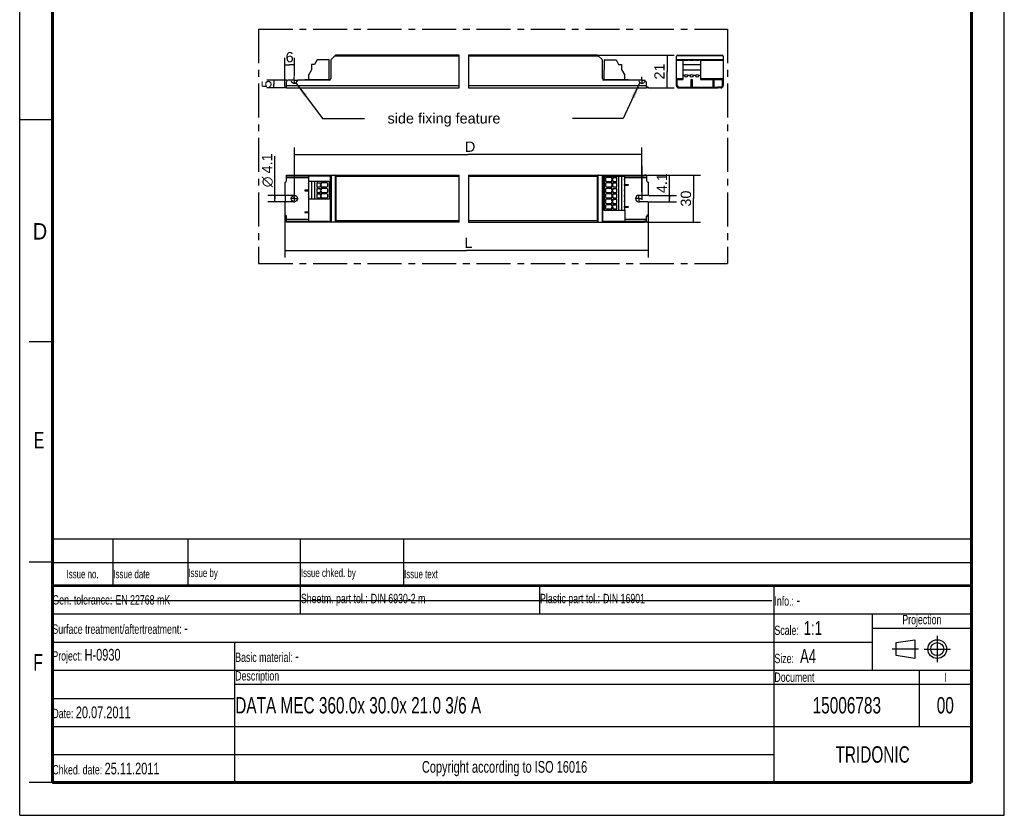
# Model space of a CAD drawing. Header units: millimetres. Extents: x 0 to 210, y 0 to 297.
# Tile 1 of 2: x 0 to 210, y 0 to 170. Entities that reach past the tile are written whole.
import ezdxf
from ezdxf.enums import TextEntityAlignment as Align

# ---------------------------------------------------------------- set-up
doc = ezdxf.new("R2010")
doc.units = ezdxf.units.MM
doc.header["$LTSCALE"] = 19.36
doc.linetypes.add('CENTER', pattern=[0.6, 0.375, -0.075, 0.075, -0.075])
doc.layers.get('0').update_dxf_attribs({"linetype": 'CONTINUOUS'})
for name, color, linetype in [('DEFAULT_1', 7, 'CENTER'), ('Z_AXIS', 7, 'CONTINUOUS'), ('Z_DIM_2D', 7, 'CONTINUOUS'), ('Z_NOTICE', 7, 'CONTINUOUS'), ('Z_SURFACE', 7, 'CONTINUOUS')]:
    doc.layers.add(name, color=color, linetype=linetype)
doc.styles.get("Standard").update_dxf_attribs({"font": 'txt', "width": 0.7})
doc.styles.add('TEXTSTYLE_2', font='txt', dxfattribs={"width": 0.75})
doc.styles.add('TEXTSTYLE_3', font='helveticaneueltw1g-ltcn.otf')
doc.styles.add('TEXTSTYLE_4', font='gdt', dxfattribs={"width": 0.7})
doc.dimstyles.new('DIMSTYLE_1', dxfattribs={"dimtxt": 2.2, "dimasz": 3.5, "dimexe": 0.18, "dimexo": 0.0625, "dimgap": 0.09, "dimtad": 1, "dimdec": 1, "dimlfac": 3, "dimdsep": 46, "dimtxsty": 'TEXTSTYLE_3', "dimblk": '_FILLED', "dimblk1": '_FILLED', "dimblk2": '_FILLED', "dimcen": 0.09, "dimclrt": 5, "dimadec": 0, "dimazin": 0, "dimtp": 0.1, "dimtm": 0.1, "dimtfac": 1, "dimtdec": 1, "dimtofl": 0, "dimtmove": 0, "dimatfit": 3, "dimldrblk": '_FILLED', "dimfxl": 0, "dimtolj": 1, "dimarcsym": 0})
doc.dimstyles.new('DIMSTYLE_2', dxfattribs={"dimtxt": 2.2, "dimasz": 3.5, "dimexe": 0.18, "dimexo": 0.0625, "dimgap": 0.09, "dimtad": 1, "dimdec": 1, "dimlfac": 3, "dimdsep": 46, "dimtxsty": 'TEXTSTYLE_3', "dimblk": '_FILLED', "dimblk1": '_FILLED', "dimblk2": '_FILLED', "dimcen": 0.09, "dimclrt": 5, "dimadec": 0, "dimazin": 0, "dimtp": 0.5, "dimtm": 0.5, "dimtfac": 1, "dimtdec": 1, "dimtofl": 0, "dimtmove": 0, "dimatfit": 3, "dimldrblk": '_FILLED', "dimfxl": 0, "dimtolj": 1, "dimarcsym": 0})
doc.dimstyles.new('DIMSTYLE_3', dxfattribs={"dimtxt": 2.2, "dimasz": 3.5, "dimexe": 0.18, "dimexo": 0.0625, "dimgap": 0.09, "dimtad": 1, "dimdec": 1, "dimlfac": 3, "dimdsep": 46, "dimtxsty": 'TEXTSTYLE_3', "dimblk": '_FILLED', "dimblk1": '_FILLED', "dimblk2": '_FILLED', "dimcen": 0.09, "dimclrt": 5, "dimadec": 0, "dimazin": 0, "dimtp": 0.2, "dimtm": 0.2, "dimtfac": 1, "dimtdec": 1, "dimtofl": 0, "dimtmove": 0, "dimatfit": 3, "dimldrblk": '_FILLED', "dimfxl": 0, "dimtolj": 1, "dimarcsym": 0})
doc.dimstyles.new('DIMSTYLE_4', dxfattribs={"dimtxt": 2.1, "dimasz": 3.5, "dimexe": 0.18, "dimexo": 0.0625, "dimgap": 0.09, "dimtad": 1, "dimdec": 1, "dimlfac": 3, "dimdsep": 46, "dimtxsty": 'TEXTSTYLE_3', "dimblk": '_FILLED', "dimblk1": '_FILLED', "dimblk2": '_FILLED', "dimcen": 0.09, "dimclrt": 5, "dimadec": 0, "dimazin": 0, "dimtp": 0.1, "dimtm": 0.1, "dimtfac": 1, "dimtdec": 1, "dimtofl": 0, "dimtmove": 0, "dimatfit": 3, "dimldrblk": '_FILLED', "dimfxl": 0, "dimtolj": 1, "dimarcsym": 0})
doc.dimstyles.get("Standard").update_dxf_attribs({"dimtxt": 3.5, "dimasz": 3.5, "dimexe": 0.18, "dimexo": 0.0625, "dimgap": 0.09, "dimtad": 1, "dimdec": 1, "dimdsep": 46, "dimtxsty": 'Standard', "dimblk": '_FILLED', "dimblk1": '_FILLED', "dimblk2": '_FILLED', "dimcen": 0.09, "dimclrt": 5, "dimadec": 0, "dimazin": 0, "dimtol": 1, "dimtp": 0.1, "dimtm": 0.1, "dimtfac": 1, "dimtdec": 1, "dimtofl": 0, "dimtmove": 0, "dimatfit": 3, "dimldrblk": '_FILLED', "dimfxl": 0, "dimtolj": 1, "dimarcsym": 0})

# ---------------------------------------------------------------- blocks, each defined once
blk = doc.blocks.new('SYMBOL_2_BL0', base_point=(192.31, 35.47))
at = {"color": 2, "linetype": 'Continuous'}
for p, q in [((186.91, 36.87), (190.91, 37.47)), ((186.91, 34.07), (186.91, 36.87)), ((190.91, 37.47), (190.91, 33.47)), ((190.91, 33.47), (186.91, 34.07))]:
    blk.add_line(p, q, dxfattribs=at)
for radius in [2, 1.4]:
    blk.add_circle((195.71, 35.47), radius, dxfattribs=at)
at = {"layer": 'DEFAULT_1', "color": 2, "linetype": 'CENTER'}
for p, q in [((195.71, 38.27), (195.71, 32.67)), ((191.71, 35.47), (186.11, 35.47)), ((192.91, 35.47), (198.5, 35.47))]:
    blk.add_line(p, q, dxfattribs=at)
blk = doc.blocks.new('*D2')
at = {"layer": 'Z_DIM_2D', "color": 2, "linetype": 'Continuous'}
for p, q in [((138.62, 131.59), (138.62, 136.44)), ((134.15, 132.28), (140.12, 132.28)), ((134.17, 130.91), (140.12, 130.91)), ((138.62, 132.28), (138.62, 131.59)), ((138.62, 130.91), (138.62, 131.59))]:
    blk.add_line(p, q, dxfattribs=at)
at = {"layer": 'Z_DIM_2D', "color": 5, "linetype": 'Continuous', "style": 'TEXTSTYLE_3'}
blk.add_text('4.1', height=2.2, rotation=90, dxfattribs=at).set_placement((138.07, 132.75))
blk = doc.blocks.new('_FILLED')
at = {"color": 0, "linetype": 'ByBlock'}
blk.add_solid([(0, 0), (-1, 0.125), (-1, -0.125)], dxfattribs=at)
blk = doc.blocks.new('_NONE')
blk = doc.blocks.new('*D3')
at = {"layer": 'Z_DIM_2D', "color": 2, "linetype": 'Continuous'}
for p, q in [((54.41, 131.59), (54.41, 140.65)), ((58.58, 132.28), (52.91, 132.28)), ((58.58, 130.91), (52.91, 130.91)), ((54.41, 132.28), (54.41, 131.59)), ((54.41, 130.91), (54.41, 131.59))]:
    blk.add_line(p, q, dxfattribs=at)
at = {"layer": 'Z_DIM_2D', "color": 5, "linetype": 'Continuous'}
for s, style, p in [('4.1', 'TEXTSTYLE_3', (53.86, 136.96)), ('n', 'TEXTSTYLE_4', (53.86, 134.02))]:
    blk.add_text(s, height=2.2, rotation=90, dxfattribs=dict(at, style=style)).set_placement(p)
blk = doc.blocks.new('*D4')
at = {"layer": 'Z_DIM_2D', "color": 2, "linetype": 'Continuous'}
for p, q in [((58.58, 141.56), (58.58, 142.51)), ((58.58, 131.59), (58.58, 141.56)), ((58.58, 141.01), (95.64, 141.01)), ((132.71, 141.01), (95.64, 141.01)), ((132.71, 141.56), (132.71, 142.51)), ((132.71, 132.96), (132.71, 141.56))]:
    blk.add_line(p, q, dxfattribs=at)
at = {"layer": 'Z_DIM_2D', "color": 5, "linetype": 'Continuous', "style": 'TEXTSTYLE_3'}
blk.add_text(' D', height=2.2, dxfattribs=at).set_placement((95.64, 141.56), align=Align.CENTER)
blk = doc.blocks.new('*D5')
at = {"layer": 'Z_DIM_2D', "color": 2, "linetype": 'Continuous'}
for p, q in [((123.47, 162.2), (139.6, 162.2)), ((138.1, 162.2), (138.1, 158.7)), ((138.1, 155.2), (138.1, 158.7)), ((134.11, 155.2), (139.6, 155.2))]:
    blk.add_line(p, q, dxfattribs=at)
at = {"layer": 'Z_DIM_2D', "color": 5, "linetype": 'Continuous', "style": 'TEXTSTYLE_3'}
blk.add_text('21', height=2.2, rotation=90, dxfattribs=at).set_placement((137.55, 158.7), align=Align.CENTER)
blk = doc.blocks.new('*D6')
at = {"layer": 'Z_DIM_2D', "color": 2, "linetype": 'Continuous'}
for p, q in [((56.58, 155.5), (56.58, 161.62)), ((56.58, 160.12), (57.58, 160.12)), ((58.58, 160.12), (57.58, 160.12)), ((58.58, 157.71), (58.58, 161.62))]:
    blk.add_line(p, q, dxfattribs=at)
at = {"layer": 'Z_DIM_2D', "color": 5, "linetype": 'Continuous', "style": 'TEXTSTYLE_3'}
blk.add_text('6', height=2.2, dxfattribs=at).set_placement((57.58, 160.67), align=Align.CENTER)
blk = doc.blocks.new('*D7')
at = {"layer": 'Z_DIM_2D', "color": 2, "linetype": 'Continuous'}
for p, q in [((56.58, 128), (56.58, 121.06)), ((134.04, 128.05), (134.04, 121.06)), ((56.58, 121.06), (56.58, 119.01)), ((56.58, 120.51), (95.31, 120.51)), ((134.04, 120.51), (95.31, 120.51)), ((134.04, 121.06), (134.04, 119.01))]:
    blk.add_line(p, q, dxfattribs=at)
at = {"layer": 'Z_DIM_2D', "color": 5, "linetype": 'Continuous', "style": 'TEXTSTYLE_3'}
blk.add_text(' L', height=2.2, dxfattribs=at).set_placement((95.31, 121.06), align=Align.CENTER)
blk = doc.blocks.new('*D8')
at = {"layer": 'Z_DIM_2D', "color": 2, "linetype": 'Continuous'}
for p, q in [((133.92, 136.59), (145.23, 136.59)), ((143.73, 136.59), (143.73, 131.59)), ((143.73, 126.59), (143.73, 131.59)), ((133.78, 126.59), (145.23, 126.59))]:
    blk.add_line(p, q, dxfattribs=at)
at = {"layer": 'Z_DIM_2D', "color": 5, "linetype": 'Continuous', "style": 'TEXTSTYLE_3'}
blk.add_text('30', height=2.2, rotation=90, dxfattribs=at).set_placement((143.18, 131.59), align=Align.CENTER)
blk = doc.blocks.new('*D9')
at = {"layer": 'Z_DIM_2D', "color": 2, "linetype": 'Continuous'}
for p, q in [((56.99, 156.87), (52.72, 156.87)), ((54.22, 156.87), (54.22, 156.03)), ((54.22, 155.2), (54.22, 156.03)), ((56.38, 155.2), (52.72, 155.2))]:
    blk.add_line(p, q, dxfattribs=at)
at = {"layer": 'Z_DIM_2D', "color": 5, "linetype": 'Continuous', "style": 'TEXTSTYLE_3'}
blk.add_text('5', height=2.1, rotation=90, dxfattribs=at).set_placement((53.7, 156.03), align=Align.CENTER)
blk = doc.blocks.new('*T11')
at = {"color": 0, "linetype": 'ByBlock', "lineweight": -2}
for p, q in [((0, 42), (196, 42)), ((0, 0), (0, 42)), ((53, 36), (53, 42)), ((104, 36), (104, 42)), ((154, 0), (154, 42)), ((196, 0), (196, 42)), ((0, 36), (196, 36)), ((175, 24), (175, 36)), ((175, 33), (196, 33)), ((0, 30), (175, 30)), ((39, 0), (39, 30)), ((0, 24), (196, 24)), ((185, 12), (185, 24)), ((39, 21), (196, 21)), ((0, 18), (39, 18)), ((0, 12), (196, 12)), ((0, 6), (154, 6)), ((0, 0), (196, 0))]:
    blk.add_line(p, q, dxfattribs=at)
at = {"color": 5, "linetype": 'Continuous'}
for s, insert, char_height, width, attachment_point in [('Gen. tolerance:\\H2.5; \\H2.0;EN 22768 mK', (0.06, 39), 2, 52.88, 4), ('Sheetm. part tol.:\\H2.5; \\H2.0;DIN 6930-2 m', (53.06, 39), 2, 50.88, 4), ('Plastic part tol.:\\H2.5; \\H2.0;DIN 16901', (104.06, 39), 2, 49.88, 4), ('Info.: \\H2.5;-', (154.06, 39), 2, 41.88, 4), ('Projection', (185.5, 34.5), 2, 20.88, 5), ('Surface treatment/aftertreatment: \\H2.5;-', (0.06, 33), 2, 153.88, 4), ('Scale:  \\H3.0;1:1', (154.06, 33), 2, 20.88, 4), ('Project: \\H2.5;H-0930', (0.06, 27), 2, 38.88, 4), ('Basic material: \\H2.5;-', (39.06, 27), 2, 114.88, 4), ('Size: \\H3.0; A4', (154.06, 27), 2, 20.88, 4), ('Description', (39.06, 22.5), 2, 114.88, 4), ('Document', (154.06, 22.5), 2, 30.88, 4), ('I', (190.5, 22.5), 2, 10.88, 5), ('Date: \\H2.5;20.07.2011', (0.06, 15), 2, 38.88, 4), ('TRIDONIC', (175, 6), 3.5, 41.88, 5), ('Chked. date: \\H2.5;25.11.2011', (0.06, 3), 2, 38.88, 4), ('Copyright according to ISO 16016', (96.5, 3), 2.5, 114.88, 5)]:
    blk.add_mtext(s, dxfattribs=dict(at, insert=insert, char_height=char_height, width=width, attachment_point=attachment_point))
at = {"color": 7, "linetype": 'Continuous', "char_height": 3.5}
for s, insert, width, attachment_point in [('DATA MEC 360.0x 30.0x 21.0 3/6 A', (39.06, 16.5), 114.88, 4), ('15006783', (169.5, 16.5), 30.88, 5), ('00', (190.5, 16.5), 10.88, 5)]:
    blk.add_mtext(s, dxfattribs=dict(at, insert=insert, width=width, attachment_point=attachment_point))
blk = doc.blocks.new('*T12')
at = {"color": 0, "linetype": 'ByBlock', "lineweight": -2}
for p, q in [((0, 10), (196, 10)), ((0, 0), (0, 10)), ((13, 0), (13, 10)), ((29, 0), (29, 10)), ((53, 0), (53, 10)), ((75, 0), (75, 10)), ((196, 0), (196, 10)), ((0, 5), (196, 5)), ((0, 0), (196, 0))]:
    blk.add_line(p, q, dxfattribs=at)
at = {"color": 5, "linetype": 'Continuous', "char_height": 1.8}
for s, insert, width, attachment_point in [('Issue no.', (6.5, 2.5), 12.88, 5), ('Issue date ', (13.06, 2.5), 15.88, 4), ('Issue by ', (29.06, 2.5), 23.88, 4), ('Issue chked. by', (53.06, 2.5), 21.88, 4), ('Issue text ', (75.06, 2.5), 120.88, 4)]:
    blk.add_mtext(s, dxfattribs=dict(at, insert=insert, width=width, attachment_point=attachment_point))

msp = doc.modelspace()

# ---------------------------------------------------------------- linework, layer by layer
at = {"color": 2, "linetype": 'Continuous'}
for p, q in [((0, 0), (0, 297)), ((210, 0), (210, 297)), ((93.725, 155.2), (93.725, 162.2)), ((95.693, 162.2), (95.693, 155.2)), ((0, 148.5), (7, 148.5)), ((93.725, 126.592), (93.725, 136.592)), ((95.693, 136.592), (95.693, 126.592)), ((7, 101), (2, 101)), ((7, 54), (2, 54)), ((7, 7), (2, 7)), ((0, 0), (210, 0))]:
    msp.add_line(p, q, dxfattribs=at)
at = {"color": 7, "linetype": 'Continuous'}
for p, q in [((66.41, 161.268), (67.274, 162.132)), ((93.725, 162.2), (67.439, 162.2)), ((123.177, 162.2), (95.693, 162.2)), ((123.342, 162.132), (124.205, 161.268)), ((140.067, 155.733), (140.067, 161.967)), ((140.3, 162.2), (149.833, 162.2)), ((150.067, 161.967), (150.067, 155.733)), ((62.242, 160.218), (62.242, 159.087)), ((62.894, 160.218), (62.242, 160.218)), ((63.434, 161.183), (62.894, 160.218)), ((65.975, 161.183), (63.434, 161.183)), ((66.009, 157.017), (65.975, 161.183)), ((66.342, 161.103), (66.342, 157.2)), ((124.273, 157.2), (124.273, 161.103)), ((124.641, 161.183), (124.607, 157.017)), ((124.641, 161.183), (127.216, 161.183)), ((127.216, 161.183), (127.74, 160.217)), ((127.74, 160.217), (128.373, 160.217)), ((128.373, 160.217), (128.373, 159.12)), ((141.417, 161.183), (141.417, 157.017)), ((141.417, 160.218), (145.217, 160.218)), ((145.217, 161.183), (145.217, 157.017)), ((62.242, 159.087), (61.575, 157.935)), ((61.575, 157.935), (61.575, 156.867)), ((128.373, 159.12), (129.04, 157.933)), ((129.04, 156.867), (129.04, 157.933)), ((141.417, 159.087), (145.217, 159.087)), ((56.909, 155.2), (56.909, 156.533)), ((57.759, 156.867), (57.242, 156.867)), ((66.009, 156.867), (59.392, 156.867)), ((60.825, 156.9), (60.825, 156.867)), ((60.892, 156.967), (61.575, 156.967)), ((61.575, 157.017), (66.287, 157.017)), ((124.328, 157.017), (129.04, 157.017)), ((131.89, 156.867), (124.607, 156.867)), ((129.04, 156.967), (129.723, 156.967)), ((129.79, 156.867), (129.79, 156.9)), ((133.707, 155.2), (133.707, 156.289)), ((140.067, 156.867), (140.233, 156.867)), ((140.233, 155.733), (140.233, 157.017)), ((140.233, 157.017), (141.417, 157.017)), ((143.233, 156.967), (143.4, 156.967)), ((143.233, 155.367), (143.233, 156.967)), ((143.4, 156.967), (143.4, 155.367)), ((145.217, 157.017), (149.9, 157.017)), ((147.9, 156.967), (148.067, 156.967)), ((147.9, 155.367), (147.9, 156.967)), ((148.067, 156.967), (148.067, 155.367)), ((149.9, 155.733), (149.9, 157.017)), ((149.9, 156.867), (150.067, 156.867)), ((56.909, 155.2), (93.725, 155.2)), ((95.693, 155.2), (133.707, 155.2)), ((140.6, 155.367), (141.233, 155.367)), ((140.6, 155.2), (141.233, 155.2)), ((149.533, 155.367), (148.9, 155.367)), ((149.533, 155.2), (148.9, 155.2)), ((56.909, 135.426), (56.909, 136.592)), ((56.909, 136.592), (93.725, 136.592)), ((66.342, 136.592), (66.342, 126.592)), ((95.693, 136.592), (133.229, 136.592)), ((124.273, 136.592), (124.273, 126.592)), ((56.909, 136.426), (66.287, 136.426)), ((61.575, 136.426), (61.575, 135.242)), ((66.009, 135.242), (61.575, 135.242)), ((62.242, 135.242), (62.242, 131.442)), ((62.894, 135.242), (62.894, 131.442)), ((65.975, 135.242), (65.975, 131.442)), ((66.009, 135.242), (66.009, 131.442)), ((66.287, 126.759), (66.287, 136.426)), ((124.328, 136.426), (133.229, 136.426)), ((124.328, 136.426), (124.328, 126.759)), ((124.607, 136.409), (129.04, 136.409)), ((124.607, 136.409), (124.607, 129.109)), ((124.641, 136.409), (124.641, 129.109)), ((127.74, 136.409), (127.74, 129.109)), ((128.373, 136.409), (128.373, 129.109)), ((129.04, 136.426), (129.04, 136.409)), ((129.04, 134.592), (129.79, 134.592)), ((129.04, 134.426), (129.79, 134.426)), ((129.79, 134.592), (129.79, 134.426)), ((133.707, 136.426), (133.707, 135.426)), ((60.825, 133.426), (60.825, 133.259)), ((60.825, 133.426), (61.575, 133.426)), ((60.825, 133.259), (61.575, 133.259)), ((61.575, 131.442), (61.575, 126.759)), ((66.009, 131.442), (61.575, 131.442)), ((60.825, 128.759), (60.825, 128.592)), ((60.825, 128.759), (61.575, 128.759)), ((60.825, 128.592), (61.575, 128.592)), ((124.607, 129.109), (129.04, 129.109)), ((129.04, 129.926), (129.79, 129.926)), ((129.04, 129.759), (129.79, 129.759)), ((129.04, 129.109), (129.04, 126.759)), ((129.79, 129.926), (129.79, 129.759)), ((56.909, 126.592), (56.909, 127.759)), ((56.909, 126.759), (66.287, 126.759)), ((93.725, 126.592), (56.909, 126.592)), ((95.693, 126.592), (133.229, 126.592)), ((124.328, 126.759), (133.229, 126.759)), ((133.707, 126.759), (133.707, 127.759)), ((7.1, 45.829), (160.431, 45.819))]:
    msp.add_line(p, q, dxfattribs=at)
at = {"color": 9, "linetype": 'Continuous'}
for p, q in [((93.725, 161.967), (67.109, 161.967)), ((123.507, 161.967), (95.693, 161.967)), ((140.135, 162.132), (149.998, 162.132)), ((140.067, 161.268), (150.067, 161.268)), ((140.067, 161.103), (141.417, 161.103)), ((145.217, 161.103), (150.067, 161.103)), ((56.909, 155.733), (93.725, 155.733)), ((95.693, 155.733), (133.707, 155.733)), ((140.067, 157.2), (141.417, 157.2)), ((140.067, 156.533), (140.233, 156.533)), ((143.233, 156.9), (143.4, 156.9)), ((145.217, 157.2), (150.067, 157.2)), ((147.9, 156.9), (148.067, 156.9)), ((149.9, 156.533), (150.067, 156.533)), ((57.242, 136.592), (57.242, 136.426)), ((57.759, 136.426), (57.759, 136.592)), ((57.922, 136.426), (57.922, 136.592)), ((59.229, 136.592), (59.229, 136.426)), ((59.392, 136.592), (59.392, 136.426)), ((66.009, 136.592), (66.009, 136.426)), ((66.41, 136.592), (66.41, 126.592)), ((67.274, 136.524), (67.274, 126.661)), ((123.342, 136.524), (123.342, 126.661)), ((124.205, 136.592), (124.205, 126.592)), ((124.607, 136.426), (124.607, 136.592)), ((131.89, 136.426), (131.89, 136.592)), ((132.054, 136.426), (132.054, 136.592)), ((56.909, 136.059), (61.575, 136.059)), ((67.439, 136.359), (67.439, 126.826)), ((67.439, 136.359), (93.725, 136.359)), ((95.693, 136.359), (123.177, 136.359)), ((123.177, 136.359), (123.177, 126.826)), ((129.04, 136.059), (133.707, 136.059)), ((129.723, 134.592), (129.723, 134.426)), ((60.892, 133.426), (60.892, 133.259)), ((60.892, 128.759), (60.892, 128.592)), ((129.723, 129.926), (129.723, 129.759)), ((61.575, 127.126), (56.909, 127.126)), ((57.242, 126.759), (57.242, 126.592)), ((57.759, 126.592), (57.759, 126.759)), ((57.922, 126.592), (57.922, 126.759)), ((59.229, 126.759), (59.229, 126.592)), ((59.392, 126.759), (59.392, 126.592)), ((66.009, 126.759), (66.009, 126.592)), ((93.725, 126.826), (67.439, 126.826)), ((123.177, 126.826), (95.693, 126.826)), ((124.607, 126.592), (124.607, 126.759)), ((133.707, 127.126), (129.04, 127.126)), ((131.89, 126.592), (131.89, 126.759)), ((132.054, 126.592), (132.054, 126.759))]:
    msp.add_line(p, q, dxfattribs=at)
at = {"color": 7, "linetype": 'Continuous'}
for points, const_width in [([(7, 7), (7, 290)], 0.7), ([(203, 7), (203, 290)], 0.7), ([(7, 49), (203, 49)], 0.5), ([(7, 7), (203, 7)], 0.7)]:
    msp.add_lwpolyline(points, dxfattribs=dict(at, const_width=const_width))
for points in [[(67.274, 136.524), (67.253, 136.543), (67.229, 136.559), (67.202, 136.573), (67.173, 136.583), (67.142, 136.59), (67.109, 136.592)], [(67.325, 136.473), (67.298, 136.499), (67.274, 136.524)], [(123.342, 136.524), (123.317, 136.499), (123.29, 136.473)], [(123.507, 136.592), (123.474, 136.59), (123.442, 136.583), (123.413, 136.573), (123.387, 136.559), (123.363, 136.543), (123.342, 136.524)], [(67.439, 136.359), (67.41, 136.388), (67.381, 136.417), (67.325, 136.473)], [(123.29, 136.473), (123.235, 136.417), (123.206, 136.388), (123.177, 136.359)], [(67.109, 126.592), (67.142, 126.595), (67.173, 126.601), (67.202, 126.612), (67.229, 126.625), (67.253, 126.642), (67.274, 126.661)], [(67.325, 126.712), (67.299, 126.685), (67.274, 126.661)], [(67.439, 126.826), (67.41, 126.797), (67.381, 126.768), (67.325, 126.712)], [(123.177, 126.826), (123.206, 126.796), (123.235, 126.768), (123.29, 126.712)], [(123.29, 126.712), (123.317, 126.686), (123.342, 126.661)], [(123.342, 126.661), (123.363, 126.642), (123.387, 126.625), (123.413, 126.612), (123.442, 126.601), (123.474, 126.595), (123.507, 126.592)]]:
    msp.add_lwpolyline(points, dxfattribs=at)
for centre, radius, start, end in [((67.439, 161.967), 0.233, 90, 135), ((123.177, 161.967), 0.233, 45, 90), ((140.3, 161.967), 0.233, 90, 180), ((149.833, 161.967), 0.233, 0, 90), ((66.575, 161.103), 0.233, 135, 180), ((124.04, 161.103), 0.233, 0, 45), ((57.242, 156.533), 0.333, 90, 180), ((57.759, 156.7), 0.167, 11.53696, 90), ((58.575, 156.867), 0.667, 191.53696, 348.46304), ((59.392, 156.7), 0.167, 90, 168.46304), ((60.892, 156.9), 0.0667, 90, 180), ((66.009, 157.2), 0.333, 270, 360), ((124.607, 157.2), 0.333, 180, 270), ((129.723, 156.9), 0.0667, 0, 90), ((131.89, 156.7), 0.167, 11.53696, 90), ((132.707, 156.867), 0.667, 191.53696, 321.61591), ((140.6, 155.733), 0.533, 180, 270), ((140.6, 155.733), 0.367, 180, 270), ((149.533, 155.733), 0.533, 270, 360), ((149.533, 155.733), 0.367, 270, 360)]:
    msp.add_arc(centre, radius, start, end, dxfattribs=at)
at = {"layer": 'DEFAULT_1', "color": 5, "linetype": 'CENTER'}
for p, q in [((50.967, 167.757), (50.967, 117.744)), ((50.967, 167.757), (150.982, 167.757)), ((150.982, 167.757), (150.982, 117.744)), ((50.967, 117.744), (150.982, 117.744))]:
    msp.add_line(p, q, dxfattribs=at)
at = {"layer": 'Z_AXIS', "color": 7, "linetype": 'CENTER'}
for p, q in [((58.575, 156.867), (58.575, 157.542)), ((132.707, 156.867), (132.707, 157.562)), ((58.575, 156.867), (57.9, 156.867)), ((58.575, 156.867), (58.575, 156.191)), ((58.575, 156.867), (59.251, 156.867)), ((132.707, 156.867), (132.012, 156.867)), ((132.707, 156.867), (133.402, 156.867)), ((132.707, 156.867), (132.707, 156.172)), ((132.707, 138.592), (132.707, 130.613)), ((58.575, 131.592), (58.575, 132.408)), ((132.04, 131.592), (132.04, 132.393)), ((58.575, 131.592), (57.76, 131.592)), ((58.575, 131.592), (58.575, 130.777)), ((58.575, 131.592), (59.391, 131.592)), ((132.04, 131.592), (131.239, 131.592)), ((132.04, 131.592), (132.841, 131.592)), ((132.04, 131.592), (132.04, 130.791))]:
    msp.add_line(p, q, dxfattribs=at)
at = {"layer": 'Z_AXIS', "color": 7, "linetype": 'Continuous'}
for p, q in [((141.417, 157.935), (141.882, 157.935)), ((142.418, 157.935), (143.049, 157.935)), ((143.585, 157.935), (144.215, 157.935)), ((144.751, 157.935), (145.217, 157.935)), ((56.575, 155.2), (56.575, 155.367)), ((56.909, 155.367), (56.575, 155.367)), ((56.909, 155.2), (56.575, 155.2)), ((134.04, 155.367), (133.707, 155.367)), ((134.04, 155.2), (133.707, 155.2)), ((134.04, 155.367), (134.04, 155.2)), ((141.233, 155.367), (148.9, 155.367)), ((141.233, 155.2), (148.9, 155.2)), ((141.567, 155.2), (141.567, 155.367)), ((144.383, 155.2), (144.383, 155.367)), ((145.75, 155.2), (145.75, 155.367)), ((148.567, 155.2), (148.567, 155.367)), ((133.707, 136.592), (133.229, 136.592)), ((133.229, 136.426), (133.229, 136.592)), ((133.707, 136.592), (133.707, 136.426)), ((56.575, 135.092), (56.575, 132.276)), ((61.575, 135.242), (61.575, 131.442)), ((129.04, 129.109), (129.04, 136.409)), ((133.707, 136.426), (133.229, 136.426)), ((134.04, 135.092), (134.04, 132.276)), ((56.575, 132.276), (56.609, 132.276)), ((56.575, 130.909), (56.575, 128.092)), ((56.575, 130.909), (56.609, 130.909)), ((56.675, 130.976), (56.675, 132.209)), ((134.04, 132.276), (132.04, 132.276)), ((134.04, 130.909), (132.04, 130.909)), ((134.04, 130.909), (134.04, 128.092)), ((133.707, 126.759), (133.229, 126.759)), ((133.229, 126.592), (133.229, 126.759)), ((133.707, 126.592), (133.229, 126.592)), ((133.707, 126.759), (133.707, 126.592))]:
    msp.add_line(p, q, dxfattribs=at)
at = {"layer": 'Z_AXIS', "color": 9, "linetype": 'Continuous'}
for p, q in [((141.233, 155.367), (141.233, 155.2)), ((144.45, 155.367), (144.45, 155.2)), ((145.683, 155.367), (145.683, 155.2)), ((148.9, 155.367), (148.9, 155.2))]:
    msp.add_line(p, q, dxfattribs=at)
at = {"layer": 'Z_AXIS', "color": 7, "linetype": 'Continuous'}
for points in [[(61.671, 134.509), (61.67, 134.54), (61.667, 134.571), (61.662, 134.602), (61.656, 134.632), (61.647, 134.661), (61.637, 134.688), (61.624, 134.714), (61.61, 134.738), (61.593, 134.759), (61.575, 134.777)], [(61.575, 134.241), (61.593, 134.259), (61.61, 134.28), (61.624, 134.304), (61.637, 134.33), (61.647, 134.357), (61.656, 134.386), (61.662, 134.416), (61.667, 134.447), (61.67, 134.478), (61.671, 134.509)], [(129.04, 135.939), (129.023, 135.921), (129.008, 135.901), (128.994, 135.878), (128.982, 135.852), (128.972, 135.825), (128.963, 135.797), (128.957, 135.767), (128.953, 135.737), (128.95, 135.706), (128.949, 135.676)], [(128.949, 135.676), (128.95, 135.645), (128.953, 135.614), (128.957, 135.584), (128.963, 135.555), (128.972, 135.526), (128.982, 135.499), (128.994, 135.473), (129.008, 135.45), (129.023, 135.43), (129.04, 135.412)], [(129.04, 134.773), (129.023, 134.755), (129.008, 134.734), (128.994, 134.711), (128.982, 134.685), (128.972, 134.658), (128.963, 134.63), (128.957, 134.6), (128.953, 134.57), (128.95, 134.54), (128.949, 134.509)], [(128.949, 134.509), (128.95, 134.478), (128.953, 134.447), (128.957, 134.417), (128.963, 134.388), (128.972, 134.359), (128.982, 134.332), (128.994, 134.307), (129.008, 134.284), (129.023, 134.263), (129.04, 134.245)], [(61.671, 133.342), (61.67, 133.374), (61.667, 133.404), (61.662, 133.435), (61.656, 133.465), (61.647, 133.494), (61.637, 133.521), (61.624, 133.547), (61.61, 133.571), (61.593, 133.592), (61.575, 133.61)], [(61.575, 133.074), (61.593, 133.092), (61.61, 133.113), (61.624, 133.137), (61.637, 133.163), (61.647, 133.191), (61.656, 133.219), (61.662, 133.249), (61.667, 133.28), (61.67, 133.311), (61.671, 133.342)], [(61.671, 132.176), (61.67, 132.207), (61.667, 132.238), (61.662, 132.268), (61.656, 132.298), (61.647, 132.327), (61.637, 132.355), (61.624, 132.381), (61.61, 132.404), (61.593, 132.425), (61.575, 132.443)], [(129.04, 133.606), (129.023, 133.588), (129.008, 133.568), (128.994, 133.544), (128.982, 133.519), (128.972, 133.492), (128.963, 133.463), (128.957, 133.434), (128.953, 133.404), (128.95, 133.373), (128.949, 133.342)], [(128.949, 133.342), (128.95, 133.311), (128.953, 133.281), (128.957, 133.251), (128.963, 133.221), (128.972, 133.193), (128.982, 133.166), (128.994, 133.14), (129.008, 133.117), (129.023, 133.096), (129.04, 133.079)], [(129.04, 132.439), (129.023, 132.421), (129.008, 132.401), (128.994, 132.378), (128.982, 132.352), (128.972, 132.325), (128.963, 132.297), (128.957, 132.267), (128.953, 132.237), (128.95, 132.206), (128.949, 132.176)], [(61.575, 131.908), (61.593, 131.926), (61.61, 131.947), (61.624, 131.97), (61.637, 131.996), (61.647, 132.024), (61.656, 132.053), (61.662, 132.083), (61.667, 132.113), (61.67, 132.144), (61.671, 132.176)], [(128.949, 132.176), (128.95, 132.145), (128.953, 132.114), (128.957, 132.084), (128.963, 132.055), (128.972, 132.026), (128.982, 131.999), (128.994, 131.973), (129.008, 131.95), (129.023, 131.93), (129.04, 131.912)], [(129.04, 131.273), (129.023, 131.255), (129.008, 131.234), (128.994, 131.211), (128.982, 131.185), (128.972, 131.158), (128.963, 131.13), (128.957, 131.1), (128.953, 131.07), (128.95, 131.04), (128.949, 131.009)], [(128.949, 131.009), (128.95, 130.978), (128.953, 130.947), (128.957, 130.917), (128.963, 130.888), (128.972, 130.859), (128.982, 130.832), (128.994, 130.807), (129.008, 130.784), (129.023, 130.763), (129.04, 130.745)], [(129.04, 130.106), (129.023, 130.088), (129.008, 130.068), (128.994, 130.044), (128.982, 130.019), (128.972, 129.992), (128.963, 129.963), (128.957, 129.934), (128.953, 129.904), (128.95, 129.873), (128.949, 129.842)], [(128.949, 129.842), (128.95, 129.811), (128.953, 129.781), (128.957, 129.751), (128.963, 129.721), (128.972, 129.693), (128.982, 129.666), (128.994, 129.64), (129.008, 129.617), (129.023, 129.596), (129.04, 129.579)]]:
    msp.add_lwpolyline(points, dxfattribs=at)
for centre, radius in [((142.15, 157.8), 0.3), ((143.317, 157.8), 0.3), ((144.483, 157.8), 0.3), ((58.575, 131.592), 0.683)]:
    msp.add_circle(centre, radius, dxfattribs=at)
for centre, radius, start, end in [((133.44, 156.289), 0.267, 0, 142.21684), ((56.575, 135.426), 0.333, 270, 360), ((134.04, 135.426), 0.333, 180, 270), ((56.609, 132.209), 0.0667, 0, 90), ((56.609, 130.976), 0.0667, 270, 360), ((132.04, 131.592), 0.683, 90, 270), ((56.575, 127.759), 0.333, 0, 90), ((134.04, 127.759), 0.333, 90, 180)]:
    msp.add_arc(centre, radius, start, end, dxfattribs=at)
at = {"layer": 'Z_SURFACE', "color": 7, "linetype": 'Continuous'}
for p, q in [((141.417, 161.183), (145.217, 161.183)), ((141.717, 161.183), (141.717, 161.1)), ((141.717, 161.1), (142.583, 161.1)), ((142.042, 161.183), (142.042, 161.1)), ((142.258, 161.183), (142.258, 161.1)), ((142.583, 161.183), (142.583, 161.1)), ((142.883, 161.183), (142.883, 161.1)), ((142.883, 161.1), (143.75, 161.1)), ((143.208, 161.183), (143.208, 161.1)), ((143.425, 161.183), (143.425, 161.1)), ((143.75, 161.183), (143.75, 161.1)), ((144.05, 161.183), (144.05, 161.1)), ((144.05, 161.1), (144.917, 161.1)), ((144.375, 161.183), (144.375, 161.1)), ((144.592, 161.183), (144.592, 161.1)), ((144.917, 161.183), (144.917, 161.1)), ((63.387, 134.942), (63.387, 134.076)), ((63.387, 134.942), (64.135, 134.942)), ((63.434, 135.242), (63.434, 134.942)), ((64.135, 134.617), (64.135, 134.942)), ((64.302, 134.617), (64.135, 134.617)), ((64.135, 134.076), (64.135, 134.401)), ((64.135, 134.401), (64.302, 134.401)), ((64.302, 134.942), (64.302, 134.617)), ((65.475, 134.942), (64.302, 134.942)), ((64.302, 134.401), (64.302, 134.076)), ((65.709, 134.309), (65.709, 134.709)), ((124.907, 135.876), (124.907, 135.476)), ((124.907, 134.709), (124.907, 134.309)), ((126.313, 136.109), (125.14, 136.109)), ((125.14, 135.242), (126.313, 135.242)), ((126.313, 134.942), (125.14, 134.942)), ((126.313, 135.784), (126.313, 136.109)), ((126.48, 135.784), (126.313, 135.784)), ((126.313, 135.567), (126.48, 135.567)), ((126.313, 135.242), (126.313, 135.567)), ((126.313, 134.617), (126.313, 134.942)), ((126.48, 134.617), (126.313, 134.617)), ((126.313, 134.401), (126.48, 134.401)), ((126.313, 134.076), (126.313, 134.401)), ((126.48, 136.109), (127.261, 136.109)), ((126.48, 136.109), (126.48, 135.784)), ((126.48, 135.567), (126.48, 135.242)), ((126.48, 135.242), (127.261, 135.242)), ((126.48, 134.942), (127.261, 134.942)), ((126.48, 134.942), (126.48, 134.617)), ((126.48, 134.401), (126.48, 134.076)), ((127.216, 136.409), (127.216, 136.109)), ((127.216, 135.242), (127.216, 134.942)), ((127.261, 136.109), (127.261, 135.242)), ((127.261, 134.942), (127.261, 134.076)), ((63.387, 134.076), (64.135, 134.076)), ((63.387, 133.776), (63.387, 132.909)), ((63.387, 133.776), (64.135, 133.776)), ((63.387, 132.909), (64.135, 132.909)), ((63.387, 132.609), (63.387, 131.742)), ((63.387, 132.609), (64.135, 132.609)), ((63.434, 134.076), (63.434, 133.776)), ((63.434, 132.909), (63.434, 132.609)), ((64.135, 133.451), (64.135, 133.776)), ((64.302, 133.451), (64.135, 133.451)), ((64.135, 132.909), (64.135, 133.234)), ((64.135, 133.234), (64.302, 133.234)), ((64.135, 132.284), (64.135, 132.609)), ((64.302, 134.076), (65.475, 134.076)), ((64.302, 133.776), (64.302, 133.451)), ((65.475, 133.776), (64.302, 133.776)), ((64.302, 133.234), (64.302, 132.909)), ((64.302, 132.909), (65.475, 132.909)), ((64.302, 132.609), (64.302, 132.284)), ((65.475, 132.609), (64.302, 132.609)), ((65.709, 133.142), (65.709, 133.542)), ((65.709, 131.976), (65.709, 132.376)), ((124.907, 133.542), (124.907, 133.142)), ((124.907, 132.376), (124.907, 131.976)), ((125.14, 134.076), (126.313, 134.076)), ((126.313, 133.776), (125.14, 133.776)), ((125.14, 132.909), (126.313, 132.909)), ((126.313, 132.609), (125.14, 132.609)), ((126.313, 133.451), (126.313, 133.776)), ((126.48, 133.451), (126.313, 133.451)), ((126.313, 133.234), (126.48, 133.234)), ((126.313, 132.909), (126.313, 133.234)), ((126.313, 132.284), (126.313, 132.609)), ((126.48, 134.076), (127.261, 134.076)), ((126.48, 133.776), (127.261, 133.776)), ((126.48, 133.776), (126.48, 133.451)), ((126.48, 133.234), (126.48, 132.909)), ((126.48, 132.909), (127.261, 132.909)), ((126.48, 132.609), (127.261, 132.609)), ((126.48, 132.609), (126.48, 132.284)), ((127.216, 134.076), (127.216, 133.776)), ((127.216, 132.909), (127.216, 132.609)), ((127.261, 133.776), (127.261, 132.909)), ((127.261, 132.609), (127.261, 131.742)), ((63.387, 131.742), (64.135, 131.742)), ((63.434, 131.742), (63.434, 131.442)), ((64.302, 132.284), (64.135, 132.284)), ((64.135, 132.067), (64.135, 131.742)), ((64.135, 132.067), (64.302, 132.067)), ((64.302, 132.067), (64.302, 131.742)), ((64.302, 131.742), (65.475, 131.742)), ((124.907, 131.209), (124.907, 130.809)), ((125.14, 131.742), (126.313, 131.742)), ((126.313, 131.442), (125.14, 131.442)), ((125.14, 130.576), (126.313, 130.576)), ((126.313, 130.276), (125.14, 130.276)), ((126.48, 132.284), (126.313, 132.284)), ((126.313, 132.067), (126.48, 132.067)), ((126.313, 131.742), (126.313, 132.067)), ((126.313, 131.117), (126.313, 131.442)), ((126.48, 131.117), (126.313, 131.117)), ((126.313, 130.901), (126.48, 130.901)), ((126.313, 130.576), (126.313, 130.901)), ((126.313, 129.951), (126.313, 130.276)), ((126.48, 132.067), (126.48, 131.742)), ((126.48, 131.742), (127.261, 131.742)), ((126.48, 131.442), (127.261, 131.442)), ((126.48, 131.442), (126.48, 131.117)), ((126.48, 130.901), (126.48, 130.576)), ((126.48, 130.576), (127.261, 130.576)), ((126.48, 130.276), (127.261, 130.276)), ((126.48, 130.276), (126.48, 129.951)), ((127.216, 131.742), (127.216, 131.442)), ((127.216, 130.576), (127.216, 130.276)), ((127.261, 131.442), (127.261, 130.576)), ((127.261, 130.276), (127.261, 129.409)), ((124.907, 130.042), (124.907, 129.642)), ((125.14, 129.409), (126.313, 129.409)), ((126.48, 129.951), (126.313, 129.951)), ((126.313, 129.734), (126.48, 129.734)), ((126.313, 129.409), (126.313, 129.734)), ((126.48, 129.734), (126.48, 129.409)), ((126.48, 129.409), (127.261, 129.409)), ((127.216, 129.409), (127.216, 129.109))]:
    msp.add_line(p, q, dxfattribs=at)
for centre, start, end in [((65.475, 134.709), 0, 90), ((125.14, 135.876), 90, 180), ((125.14, 135.476), 180, 270), ((125.14, 134.709), 90, 180), ((65.475, 134.309), 270, 360), ((65.475, 133.542), 0, 90), ((65.475, 133.142), 270, 360), ((65.475, 132.376), 0, 90), ((125.14, 134.309), 180, 270), ((125.14, 133.542), 90, 180), ((125.14, 133.142), 180, 270), ((125.14, 132.376), 90, 180), ((65.475, 131.976), 270, 360), ((125.14, 131.976), 180, 270), ((125.14, 131.209), 90, 180), ((125.14, 130.809), 180, 270), ((125.14, 130.042), 90, 180), ((125.14, 129.642), 180, 270)]:
    msp.add_arc(centre, 0.233, start, end, dxfattribs=at)

# ---------------------------------------------------------------- block references
for name, p in [('*T12', (6.914, 48.96)), ('*T11', (6.914, 6.96))]:
    msp.add_blockref(name, p)
at = {"color": 2, "linetype": 'Continuous'}
msp.add_blockref('SYMBOL_2_BL0', (192.305, 35.47), dxfattribs=at)

# ---------------------------------------------------------------- texts
at = {"color": 5, "linetype": 'Continuous', "style": 'TEXTSTYLE_2'}
for s, width, p in [('D', 0.904762, (2.807, 122.857)), ('E', 0.714286, (3.002, 78.302)), ('F', 0.714286, (2.922, 30.897))]:
    msp.add_text(s, height=3.5, dxfattribs=dict(at, width=width)).set_placement(p)
at = {"layer": 'Z_NOTICE', "color": 5, "linetype": 'Continuous', "style": 'TEXTSTYLE_3'}
msp.add_text('side fixing feature                  ', height=2.2, dxfattribs=at).set_placement((117.908, 147.615), align=Align.RIGHT)

# ---------------------------------------------------------------- dimensions: what is measured, and where the dimension line sits
at = {"layer": 'Z_DIM_2D', "color": 2, "linetype": 'Continuous'}
for base, p1, p2, angle, dimstyle, picture, middle in [((56.575, 160.117), (58.575, 157.714), (56.575, 155.5), 180, 'DIMSTYLE_1', '*D6', (56.837, 161.767)), ((138.098, 155.2), (123.468, 162.2), (134.111, 155.2), 270, 'DIMSTYLE_3', '*D5', (137.11, 157.379)), ((54.221, 155.2), (56.987, 156.867), (56.378, 155.2), 270, 'DIMSTYLE_4', '*D9', (52.962, 155.403)), ((143.727, 136.592), (133.776, 126.592), (133.923, 136.592), 90, 'DIMSTYLE_3', '*D8', (142.739, 130.271)), ((138.618, 132.276), (134.167, 130.909), (134.151, 132.276), 90, 'DIMSTYLE_1', '*D2', (136.968, 134.592))]:
    dim = msp.add_linear_dim(base=base, p1=p1, p2=p2, angle=angle, dimstyle=dimstyle, override={"dimblk1": 'NONE', "dimblk2": 'NONE', "dimsah": 1}, dxfattribs=at)
    dim.commit()
    dim.dimension.update_dxf_attribs({"geometry": picture, "text_midpoint": middle, "dimtype": 160})
for base, p1, p2, text, picture, middle in [((132.707, 141.009), (58.575, 131.592), (132.707, 132.959), ' D', '*D4', (94.447, 142.659)), ((134.04, 120.514), (56.575, 127.998), (134.04, 128.047), ' L', '*D7', (94.282, 122.164))]:
    dim = msp.add_linear_dim(base=base, p1=p1, p2=p2, text=text, dimstyle='DIMSTYLE_2', override={"dimblk1": 'NONE', "dimblk2": 'NONE', "dimsah": 1}, dxfattribs=at)
    dim.commit()
    dim.dimension.update_dxf_attribs({"geometry": picture, "text_midpoint": middle, "dimtype": 160})
dim = msp.add_linear_dim(base=(54.413, 130.909), p1=(58.575, 132.276), p2=(58.575, 130.909), angle=270, text='%%c<>', dimstyle='DIMSTYLE_1', override={"dimblk1": 'NONE', "dimblk2": 'NONE', "dimsah": 1}, dxfattribs=at)
dim.commit()
dim.dimension.update_dxf_attribs({"geometry": '*D3', "text_midpoint": (52.763, 137.338), "dimtype": 160})

# ---------------------------------------------------------------- leaders
at = {"layer": 'Z_NOTICE', "color": 2, "linetype": 'Continuous'}
for points in [[(58.919, 156.295), (64.606, 148.715), (73.529, 148.715)], [(132.273, 156.36), (128.717, 148.715), (117.908, 148.715)]]:
    msp.add_leader(points, dimstyle='Standard', override={"dimtad": 0}, dxfattribs=at)

doc.saveas('drawing.dxf')
